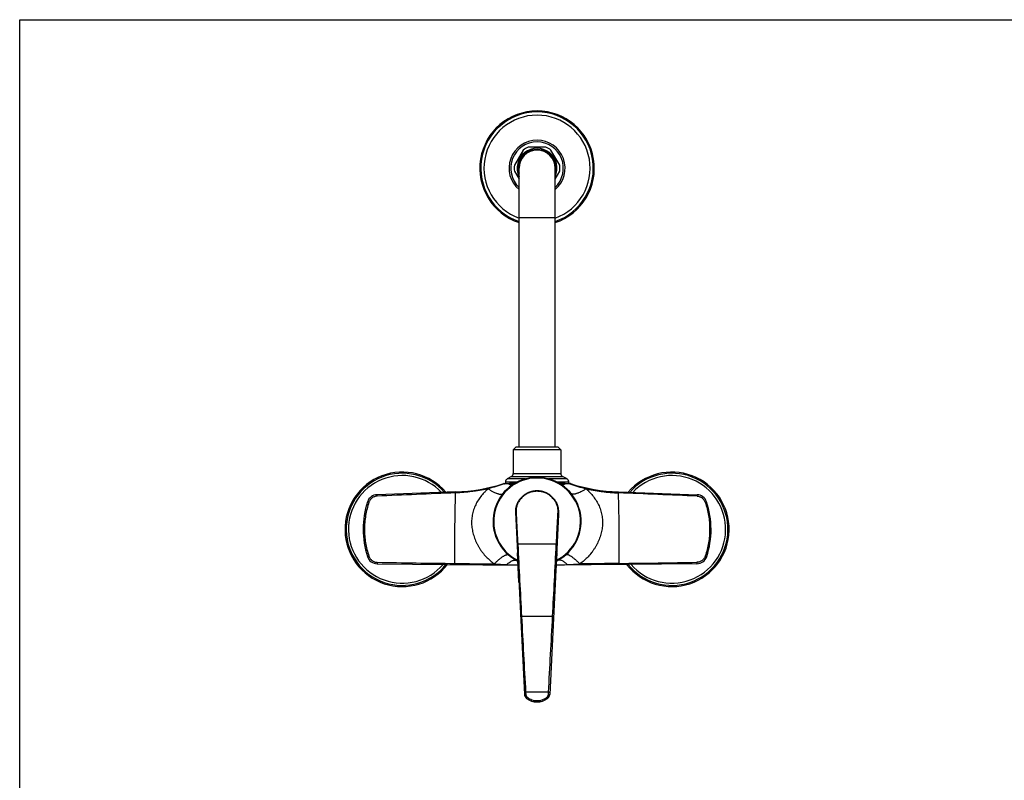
# Model space of a CAD drawing. Header units: millimetres. Extents: x 0 to 1118, y 0 to 864.
# Tile 6 of 13: x 0 to 559, y 432 to 864. Entities that reach past the tile are written whole.
import ezdxf

# ---------------------------------------------------------------- set-up
doc = ezdxf.new("R2010")
doc.units = ezdxf.units.MM
doc.header["$LTSCALE"] = 61.468
doc.layers.get('0').update_dxf_attribs({"linetype": 'CONTINUOUS'})

msp = doc.modelspace()

# ---------------------------------------------------------------- linework, layer by layer
at = {"color": 7, "linetype": 'CONTINUOUS'}
for p, q in [((0, 0), (0, 863.6)), ((0, 863.6), (1117.6, 863.6)), ((285.73, 789.61), (280.73, 780.95)), ((298.63, 791.28), (288.63, 791.28)), ((306.52, 780.95), (301.52, 789.61)), ((280.73, 777.61), (283.38, 773.03)), ((283.38, 620.88), (283.38, 779.28)), ((303.88, 620.88), (303.88, 779.28)), ((303.88, 773.03), (306.52, 777.61)), ((281.63, 620.88), (280.13, 619.38)), ((305.63, 620.88), (281.63, 620.88)), ((305.63, 620.88), (307.13, 619.38)), ((280.13, 619.38), (280.13, 606.03)), ((307.13, 619.38), (280.13, 619.38)), ((307.13, 619.38), (307.13, 606.03)), ((279.13, 604.3), (276.63, 602.86)), ((310.63, 602.86), (308.13, 604.3)), ((274.87, 600.28), (278.04, 600.28)), ((275.63, 601.12), (275.63, 600.28)), ((278.04, 600.28), (277.93, 600.28)), ((308.5, 600.28), (306.38, 600.28)), ((309.21, 600.28), (312.38, 600.28)), ((309.32, 600.28), (309.21, 600.28)), ((311.63, 600.28), (311.63, 601.12)), ((312.41, 600.28), (312.38, 600.28)), ((312.41, 600.28), (312.41, 600.28)), ((312.43, 600.27), (312.41, 600.28)), ((312.44, 600.27), (312.43, 600.27)), ((312.46, 600.27), (312.44, 600.27)), ((312.48, 600.27), (312.46, 600.27)), ((312.5, 600.26), (312.48, 600.27)), ((312.52, 600.26), (312.5, 600.26)), ((312.53, 600.25), (312.52, 600.26)), ((247.44, 595.49), (202.8, 593.93)), ((339.81, 595.49), (384.45, 593.93)), ((281.35, 584), (286.45, 480.56)), ((305.84, 582.77), (300.8, 480.56)), ((305, 565.75), (305.9, 584)), ((305.84, 582.76), (305.9, 584)), ((283.31, 544.26), (282.49, 560.92)), ((304.75, 560.79), (303.94, 544.26)), ((202.91, 554.73), (282.84, 553.93)), ((384.34, 554.73), (304.41, 553.93))]:
    msp.add_line(p, q, dxfattribs=at)
at = {"color": 9, "linetype": 'CONTINUOUS'}
for p, q in [((283.38, 751.28), (303.88, 751.28)), ((279.13, 604.3), (308.13, 604.3)), ((280.13, 606.03), (307.13, 606.03)), ((282.42, 601.12), (275.63, 601.12)), ((286.9, 602.86), (276.63, 602.86)), ((277.65, 600.19), (277.39, 600.18)), ((310.63, 602.86), (300.35, 602.86)), ((311.63, 601.12), (304.83, 601.12)), ((304.97, 601.05), (304.97, 601.05)), ((305.14, 600.97), (305.11, 600.98)), ((309.86, 600.18), (309.6, 600.19)), ((247.46, 594.97), (247.41, 594.96)), ((339.79, 594.97), (339.84, 594.96)), ((304.56, 565.79), (282.69, 565.79)), ((302.44, 524.8), (284.81, 524.8)), ((300.11, 481.8), (287.14, 481.8)), ((287.14, 481.8), (287.2, 480.62)), ((300.05, 480.62), (300.11, 481.8)), ((288.12, 478.92), (287.66, 478.3)), ((299.13, 478.92), (299.59, 478.3))]:
    msp.add_line(p, q, dxfattribs=at)
at = {"color": 7, "linetype": 'CONTINUOUS'}
for points in [[(279.21, 600.33), (279.03, 600.32), (278.84, 600.3), (278.64, 600.29), (278.43, 600.29), (278.23, 600.28), (278.04, 600.28)], [(282.28, 601.05), (282.21, 601.02), (282.12, 600.97), (282.02, 600.93), (281.93, 600.88), (281.83, 600.84), (281.74, 600.79), (281.64, 600.75), (281.55, 600.71), (281.45, 600.67), (281.35, 600.63), (281.25, 600.6), (281.15, 600.56), (281.05, 600.53), (280.95, 600.5), (280.84, 600.47), (280.74, 600.45), (280.63, 600.42), (280.51, 600.4), (280.39, 600.38), (280.27, 600.37), (280.14, 600.36), (280, 600.34), (279.85, 600.34), (279.7, 600.33), (279.55, 600.33), (279.38, 600.33), (279.24, 600.33)], [(308, 600.33), (307.85, 600.33), (307.69, 600.33), (307.54, 600.33), (307.39, 600.34), (307.25, 600.34), (307.12, 600.36), (306.99, 600.37), (306.87, 600.38), (306.75, 600.4), (306.64, 600.42), (306.53, 600.44), (306.43, 600.47), (306.33, 600.49), (306.23, 600.52), (306.13, 600.55), (306.04, 600.58), (305.94, 600.62), (305.85, 600.65), (305.76, 600.69), (305.67, 600.73), (305.57, 600.77), (305.48, 600.81), (305.39, 600.85), (305.3, 600.89), (305.21, 600.93), (305.13, 600.98), (305.04, 601.02), (304.97, 601.05)], [(309.21, 600.28), (309.02, 600.28), (308.82, 600.29), (308.62, 600.29), (308.43, 600.3), (308.23, 600.32), (308.05, 600.33)], [(292.24, 596.03), (291.99, 596), (291.72, 595.96), (291.45, 595.92), (291.18, 595.87), (290.92, 595.81), (290.65, 595.75), (290.39, 595.68), (290.12, 595.61), (289.86, 595.53), (289.6, 595.44), (289.34, 595.35), (289.09, 595.26), (288.83, 595.15), (288.58, 595.05), (288.33, 594.93), (288.08, 594.81), (287.84, 594.69), (287.6, 594.56), (287.36, 594.42), (287.13, 594.28), (286.89, 594.14), (286.66, 593.99), (286.44, 593.83), (286.22, 593.67), (286, 593.51), (285.79, 593.34), (285.58, 593.16), (285.37, 592.99), (285.17, 592.8), (284.97, 592.62), (284.78, 592.43), (284.59, 592.24), (284.41, 592.04), (284.23, 591.84), (284.05, 591.64), (283.88, 591.43), (283.72, 591.22), (283.56, 591.01), (283.41, 590.79), (283.26, 590.58), (283.12, 590.36), (282.98, 590.14), (282.85, 589.91), (282.72, 589.69), (282.6, 589.46), (282.48, 589.23), (282.37, 589), (282.27, 588.77), (282.17, 588.54), (282.07, 588.3), (281.99, 588.07), (281.9, 587.83), (281.83, 587.59), (281.75, 587.36), (281.69, 587.12), (281.63, 586.88), (281.57, 586.64), (281.53, 586.4), (281.48, 586.16), (281.44, 585.92), (281.41, 585.67), (281.39, 585.43), (281.37, 585.19), (281.35, 584.95), (281.34, 584.71), (281.34, 584.47), (281.35, 584.23), (281.35, 584)], [(295.01, 596.03), (294.75, 596.05), (294.47, 596.08), (294.19, 596.09), (293.91, 596.1), (293.63, 596.1), (293.34, 596.1), (293.06, 596.09), (292.78, 596.08), (292.5, 596.05), (292.24, 596.03)], [(305.9, 584), (305.9, 584.22), (305.91, 584.47), (305.91, 584.71), (305.9, 584.95), (305.88, 585.19), (305.86, 585.43), (305.84, 585.67), (305.81, 585.91), (305.77, 586.16), (305.73, 586.4), (305.68, 586.64), (305.62, 586.88), (305.56, 587.12), (305.5, 587.35), (305.42, 587.59), (305.35, 587.83), (305.27, 588.07), (305.18, 588.3), (305.08, 588.54), (304.98, 588.77), (304.88, 589), (304.77, 589.23), (304.65, 589.46), (304.53, 589.69), (304.4, 589.91), (304.27, 590.13), (304.13, 590.36), (303.99, 590.57), (303.84, 590.79), (303.69, 591.01), (303.53, 591.22), (303.37, 591.43), (303.2, 591.63), (303.02, 591.84), (302.85, 592.04), (302.66, 592.23), (302.47, 592.43), (302.28, 592.62), (302.08, 592.8), (301.88, 592.99), (301.68, 593.16), (301.47, 593.34), (301.25, 593.51), (301.03, 593.67), (300.81, 593.83), (300.59, 593.99), (300.36, 594.14), (300.13, 594.28), (299.89, 594.42), (299.65, 594.56), (299.41, 594.69), (299.17, 594.81), (298.92, 594.93), (298.67, 595.04), (298.42, 595.15), (298.17, 595.26), (297.91, 595.35), (297.65, 595.44), (297.39, 595.53), (297.13, 595.61), (296.87, 595.68), (296.6, 595.75), (296.34, 595.81), (296.07, 595.87), (295.8, 595.92), (295.53, 595.96), (295.26, 596), (295.01, 596.03)]]:
    msp.add_lwpolyline(points, dxfattribs=at)
for centre, radius, start, end in [((293.63, 779.28), 32.5, 288.3841, 251.6159), ((293.63, 779.28), 10.25, 0, 180), ((293.63, 779.28), 13, 112.6199, 127.3801), ((293.63, 779.28), 13, 52.6199, 67.3801), ((293.63, 779.28), 13, 172.6199, 187.3801), ((293.63, 779.28), 13, 352.6199, 7.3801), ((217.13, 574.28), 32.5, 40.2908, 322.1459), ((293.63, 578.78), 25, 295.863, 244.1375), ((293.63, 578.78), 25, 295.8651, 244.1353), ((278.13, 606.03), 2, 300, 360), ((309.13, 606.03), 2, 180, 240), ((370.13, 574.28), 32.5, 217.8541, 139.7092), ((243.93, 696.03), 100.6, 271.9999, 287.8185), ((274.87, 599.78), 0.5, 90.0046, 107.8225), ((277.63, 601.12), 2, 120, 180), ((279.23, 600.09), 0.243, 88.7327, 94.7873), ((308.01, 599.83), 0.5, 85.2661, 91.1711), ((309.63, 601.12), 2, 0, 60), ((312.38, 599.78), 0.5, 72.1775, 89.9954), ((343.32, 696.03), 100.6, 252.1815, 268.0001), ((203.01, 588.03), 5.9, 92, 161.5691), ((384.24, 588.03), 5.9, 18.4309, 88), ((244.28, 574.28), 49.4, 161.5683, 198.2802), ((342.98, 574.28), 49.4, 341.7198, 18.4318), ((289.1, 561.24), 6.62, 182.8581, 183.3905), ((298.15, 561.24), 6.62, 356.6097, 357.14), ((202.97, 560.63), 5.9, 198.2794, 269.4263), ((384.28, 560.63), 5.9, 270.5737, 341.7206), ((289.45, 480.71), 3, 182.8341, 233.3669), ((289.45, 480.71), 3, 182.8629, 233.3843), ((293.63, 486.32), 10, 233.3405, 306.6594), ((293.63, 486.33), 10, 233.3457, 306.6543), ((297.8, 480.71), 3, 306.6465, 357.1888), ((297.8, 480.71), 3, 306.6639, 357.2176)]:
    msp.add_arc(centre, radius, start, end, dxfattribs=at)
at = {"color": 9, "linetype": 'CONTINUOUS'}
for centre, radius, start, end in [((293.63, 779.28), 31.93, 288.7266, 251.2734), ((293.63, 779.28), 30.13, 289.8909, 250.1091), ((293.63, 779.28), 15.9, 310.1383, 229.8617), ((293.63, 779.28), 14.94, 313.3115, 226.6885), ((293.63, 779.28), 11.31, 335.0303, 204.9697), ((293.63, 779.28), 10.65, 344.3411, 195.6589), ((217.13, 574.28), 31.83, 41.252, 321.2186), ((217.13, 574.28), 30.54, 43.2529, 319.2939), ((293.63, 578.78), 24.89, 296.0039, 243.9965), ((370.13, 574.28), 31.83, 218.7828, 138.747), ((370.13, 574.28), 30.54, 220.7061, 136.7471), ((293.63, 578.78), 24.64, 296.3198, 243.6806), ((277.36, 621.5), 21.32, 270.7797, 271.3961), ((279.6, 601.01), 1.28, 292.5787, 302.2039), ((313.55, 617.91), 18.91, 243.0143, 243.3105), ((312.55, 615.92), 16.69, 243.3126, 243.5338), ((307.65, 601.01), 1.28, 237.7961, 247.4213), ((308, 600.05), 0.276, 81.1066, 91.1456), ((308, 600.05), 0.282, 77.4326, 81.1086), ((309.9, 621.9), 21.72, 268.6095, 269.2147), ((509.84, -6267.37), 6867.35, 92.190086, 92.56244), ((293.63, 583.17), 12.69, 83.8886, 96.1114), ((77.41, -6267.37), 6867.35, 87.43756, 87.809914), ((347.71, 8871.42), 8317.12, 269.002398, 269.305904), ((290.6, 883.21), 329.25, 266.2955, 267.5419), ((295.97, 1003.09), 449.25, 267.5128, 268.3235), ((291.28, 1003.09), 449.25, 271.6765, 272.4872), ((296.65, 883.21), 329.25, 272.4581, 273.7045), ((239.54, 8871.42), 8317.12, 270.694096, 270.997602), ((13653.56, 1226.97), 13387.18, 183.006611, 183.190913), ((-13066.45, 1226.98), 13387.32, 356.809088, 356.993389)]:
    msp.add_arc(centre, radius, start, end, dxfattribs=at)
for points, knots in [([(275.03, 600.15), (273.51, 599.63), (270.45, 598.63), (267.36, 597.74), (265.81, 597.32)], [0, 0, 0, 0, 0.499992, 1, 1, 1, 1]), ([(275.03, 600.15), (275.01, 600.16), (274.97, 600.17), (274.91, 600.19), (274.86, 600.21), (274.82, 600.22), (274.79, 600.23), (274.77, 600.23), (274.76, 600.24), (274.74, 600.24), (274.73, 600.25), (274.73, 600.25), (274.72, 600.25), (274.72, 600.25), (274.72, 600.25)], [0, 0, 0, 0, 0.197966, 0.383347, 0.550345, 0.700289, 0.769678, 0.830276, 0.878453, 0.916074, 0.945532, 0.968989, 0.984686, 1, 1, 1, 1]), ([(275.03, 600.15), (275.04, 600.17), (275.06, 600.2), (275.08, 600.24), (275.12, 600.27), (275.14, 600.28), (275.15, 600.28)], [0, 0, 0, 0, 0.328406, 0.599138, 0.816843, 1, 1, 1, 1]), ([(277.39, 600.18), (277.2, 600.18), (276.42, 600.17), (275.63, 600.16), (275.03, 600.15)], [0, 0, 0, 0, 0.238996, 1, 1, 1, 1]), ([(277.39, 600.18), (277.41, 600.21), (277.45, 600.25), (277.51, 600.27), (277.54, 600.28), (277.55, 600.28)], [0, 0, 0, 0, 0.538011, 0.774778, 1, 1, 1, 1]), ([(277.39, 600.18), (277.53, 600.1), (277.8, 599.97), (278.2, 599.79), (278.58, 599.67), (278.94, 599.6), (279.27, 599.57), (279.58, 599.6), (279.86, 599.67), (280.03, 599.75), (280.1, 599.8)], [0, 0, 0, 0, 0.165686, 0.317905, 0.456995, 0.58367, 0.699136, 0.805212, 0.904429, 1, 1, 1, 1]), ([(277.65, 600.19), (277.67, 600.21), (277.71, 600.25), (277.77, 600.27), (277.8, 600.28), (277.81, 600.28)], [0, 0, 0, 0, 0.533115, 0.771531, 1, 1, 1, 1]), ([(277.87, 600.19), (277.9, 600.22), (277.95, 600.26), (278.01, 600.28), (278.04, 600.28)], [0, 0, 0, 0, 0.531724, 1, 1, 1, 1]), ([(279.06, 600.26), (278.96, 600.25), (278.57, 600.22), (278.17, 600.2), (277.87, 600.19)], [0, 0, 0, 0, 0.245419, 1, 1, 1, 1]), ([(277.87, 600.19), (278.09, 600.08), (278.49, 599.9), (279.01, 599.75), (279.38, 599.71), (279.64, 599.71), (279.88, 599.75), (280.03, 599.79), (280.1, 599.82)], [0, 0, 0, 0, 0.307943, 0.572528, 0.690267, 0.79965, 0.902236, 1, 1, 1, 1]), ([(282.28, 601.05), (282.13, 600.98), (281.84, 600.84), (281.42, 600.65), (281.02, 600.5), (280.25, 600.29), (279.58, 600.26), (279.06, 600.26)], [0, 0, 0, 0, 0.149355, 0.286198, 0.412449, 0.531023, 1, 1, 1, 1]), ([(308.2, 600.26), (308.06, 600.26), (307.81, 600.26), (307.43, 600.28), (307.06, 600.32), (306.69, 600.38), (306.32, 600.48), (305.8, 600.66), (305.4, 600.84), (305.14, 600.97)], [0, 0, 0, 0, 0.124416, 0.243782, 0.359663, 0.475084, 0.593681, 0.718929, 1, 1, 1, 1]), ([(309.38, 600.19), (309.16, 600.08), (308.76, 599.9), (308.24, 599.75), (307.87, 599.71), (307.61, 599.71), (307.37, 599.75), (307.22, 599.79), (307.15, 599.82)], [0, 0, 0, 0, 0.307943, 0.572528, 0.690267, 0.79965, 0.902236, 1, 1, 1, 1]), ([(309.86, 600.18), (309.72, 600.1), (309.45, 599.97), (309.05, 599.79), (308.67, 599.67), (308.31, 599.6), (307.98, 599.57), (307.67, 599.6), (307.39, 599.67), (307.22, 599.75), (307.15, 599.8)], [0, 0, 0, 0, 0.165686, 0.317905, 0.456995, 0.58367, 0.699136, 0.805212, 0.904429, 1, 1, 1, 1]), ([(308.2, 600.26), (308.17, 600.28), (308.13, 600.31), (308.08, 600.33), (308.05, 600.33)], [0, 0, 0, 0, 0.517643, 1, 1, 1, 1]), ([(308.2, 600.26), (308.19, 600.27), (308.15, 600.3), (308.1, 600.32), (308.06, 600.32)], [0, 0, 0, 0, 0.259909, 1, 1, 1, 1]), ([(309.38, 600.19), (309.27, 600.19), (308.88, 600.21), (308.49, 600.23), (308.2, 600.26)], [0, 0, 0, 0, 0.254731, 1, 1, 1, 1]), ([(309.38, 600.19), (309.35, 600.22), (309.3, 600.26), (309.24, 600.28), (309.21, 600.28)], [0, 0, 0, 0, 0.531724, 1, 1, 1, 1]), ([(309.6, 600.19), (309.58, 600.21), (309.54, 600.25), (309.48, 600.27), (309.45, 600.28), (309.44, 600.28)], [0, 0, 0, 0, 0.533115, 0.771531, 1, 1, 1, 1]), ([(309.86, 600.18), (309.84, 600.21), (309.8, 600.25), (309.74, 600.27), (309.71, 600.28), (309.7, 600.28)], [0, 0, 0, 0, 0.538012, 0.774778, 1, 1, 1, 1]), ([(312.22, 600.15), (312.01, 600.15), (311.23, 600.16), (310.44, 600.17), (309.86, 600.18)], [0, 0, 0, 0, 0.259689, 1, 1, 1, 1]), ([(312.22, 600.15), (312.21, 600.17), (312.19, 600.2), (312.17, 600.24), (312.13, 600.27), (312.11, 600.28), (312.1, 600.28)], [0, 0, 0, 0, 0.328392, 0.599144, 0.816874, 1, 1, 1, 1]), ([(312.53, 600.25), (312.53, 600.25), (312.53, 600.25), (312.53, 600.25), (312.53, 600.25), (312.52, 600.25), (312.52, 600.25), (312.51, 600.24), (312.49, 600.24), (312.48, 600.23), (312.46, 600.23), (312.43, 600.22), (312.39, 600.21), (312.34, 600.19), (312.28, 600.17), (312.24, 600.16), (312.22, 600.15)], [0, 0, 0, 0, 0.001609, 0.005951, 0.01276, 0.02203, 0.048047, 0.08267, 0.125022, 0.175733, 0.234963, 0.301348, 0.449538, 0.618072, 0.802408, 1, 1, 1, 1]), ([(312.22, 600.15), (313.74, 599.63), (316.8, 598.63), (319.89, 597.74), (321.44, 597.32)], [0, 0, 0, 0, 0.499992, 1, 1, 1, 1]), ([(202.82, 593.11), (202.56, 593.1), (202.05, 593.04), (201.31, 592.83), (200.62, 592.52), (199.97, 592.1), (199.39, 591.59), (198.9, 591.01), (198.5, 590.36), (198.3, 589.88), (198.22, 589.64)], [0, 0, 0, 0, 0.125, 0.250004, 0.375006, 0.500006, 0.625005, 0.750005, 0.875003, 1, 1, 1, 1]), ([(202.82, 593.11), (202.81, 593.17), (202.81, 593.27), (202.81, 593.43), (202.8, 593.55), (202.8, 593.63), (202.8, 593.69), (202.8, 593.75), (202.8, 593.79), (202.8, 593.83), (202.8, 593.87), (202.8, 593.89), (202.8, 593.9), (202.8, 593.91), (202.8, 593.92), (202.8, 593.92), (202.8, 593.93), (202.8, 593.93), (202.8, 593.93)], [0, 0, 0, 0, 0.199781, 0.389264, 0.562012, 0.640248, 0.712154, 0.77712, 0.834592, 0.884083, 0.925172, 0.957514, 0.970318, 0.98084, 0.989063, 0.994975, 0.998583, 1, 1, 1, 1]), ([(246.96, 554.91), (246.95, 558.55), (246.95, 565.6), (247.02, 575.89), (247.17, 585.6), (247.32, 591.91), (247.41, 594.96)], [0, 0, 0, 0, 0.272449, 0.527823, 0.77092, 1, 1, 1, 1]), ([(247.41, 594.96), (247.41, 595), (247.4, 595.07), (247.4, 595.17), (247.4, 595.26), (247.39, 595.33), (247.39, 595.38), (247.39, 595.4), (247.39, 595.43), (247.39, 595.45), (247.39, 595.46), (247.39, 595.47), (247.39, 595.48), (247.39, 595.48), (247.39, 595.48), (247.39, 595.48), (247.39, 595.49), (247.39, 595.49)], [0, 0, 0, 0, 0.214351, 0.409778, 0.582343, 0.728554, 0.790832, 0.845459, 0.892158, 0.930694, 0.960874, 0.97278, 0.982543, 0.990152, 0.995597, 0.998875, 1, 1, 1, 1]), ([(247.46, 594.97), (247.46, 595), (247.45, 595.07), (247.45, 595.18), (247.45, 595.27), (247.45, 595.33), (247.45, 595.38), (247.44, 595.41), (247.44, 595.43), (247.44, 595.45), (247.44, 595.46), (247.44, 595.47), (247.44, 595.48), (247.44, 595.48), (247.44, 595.49), (247.44, 595.49), (247.44, 595.49), (247.44, 595.49)], [0, 0, 0, 0, 0.214358, 0.409786, 0.58235, 0.728557, 0.790833, 0.845458, 0.892156, 0.930691, 0.960869, 0.972775, 0.982538, 0.990147, 0.995593, 0.998871, 1, 1, 1, 1]), ([(265.81, 597.32), (265.06, 597.15), (263.55, 596.84), (261.27, 596.42), (258.98, 596.04), (254.4, 595.4), (250.54, 595.08), (247.46, 594.97)], [0, 0, 0, 0, 0.125019, 0.250039, 0.375058, 0.500077, 1, 1, 1, 1]), ([(265.81, 597.32), (265.44, 596.97), (264.88, 596.44), (264.16, 595.72), (263.11, 594.61), (261.61, 592.86), (259.86, 590.34), (258.65, 588.06), (257.86, 586.15), (257.19, 584.18), (256.63, 581.61), (256.39, 578.46), (256.58, 575.3), (257.07, 572.71), (257.63, 570.68), (258.14, 569.19), (258.72, 567.74), (259.37, 566.32), (260.1, 564.94), (260.89, 563.6), (261.75, 562.31), (262.98, 560.65), (264.67, 558.69), (266.89, 556.55), (268.5, 555.26), (269.33, 554.65)], [0, 0, 0, 0, 0.030834, 0.04623, 0.061617, 0.123107, 0.184723, 0.24671, 0.277919, 0.309273, 0.372338, 0.435772, 0.499321, 0.562757, 0.594397, 0.625962, 0.657448, 0.688855, 0.720185, 0.751445, 0.782641, 0.813783, 0.87592, 0.937962, 1, 1, 1, 1]), ([(265.81, 597.32), (266.3, 596.99), (267.26, 596.39), (268.68, 595.61), (269.82, 595.07), (270.67, 594.73), (271.26, 594.54), (271.81, 594.38), (272.31, 594.28), (272.78, 594.22), (273.19, 594.22), (273.56, 594.26), (273.88, 594.35), (274.15, 594.5), (274.29, 594.63), (274.35, 594.7)], [0, 0, 0, 0, 0.187367, 0.361142, 0.517954, 0.58913, 0.655105, 0.715682, 0.77075, 0.820311, 0.864516, 0.903728, 0.938607, 0.970203, 1, 1, 1, 1]), ([(292.27, 595.78), (291.91, 595.74), (291.18, 595.63), (290.1, 595.36), (289.05, 595), (287.71, 594.39), (286.16, 593.41), (284.81, 592.17), (283.88, 591.05), (283.08, 589.88), (282.31, 588.31), (281.86, 586.65), (281.71, 585.32), (281.71, 584.66), (281.73, 584.34)], [0, 0, 0, 0, 0.064927, 0.129819, 0.194652, 0.259396, 0.388302, 0.516158, 0.579517, 0.642286, 0.76537, 0.884614, 0.942775, 1, 1, 1, 1]), ([(292.27, 595.78), (292.27, 595.8), (292.27, 595.84), (292.26, 595.89), (292.26, 595.93), (292.25, 595.96), (292.25, 595.99), (292.25, 596), (292.24, 596.01), (292.24, 596.02), (292.24, 596.02), (292.24, 596.03), (292.24, 596.03), (292.24, 596.03)], [0, 0, 0, 0, 0.223374, 0.422186, 0.594267, 0.737732, 0.851019, 0.895951, 0.932909, 0.9618, 0.982563, 0.995197, 1, 1, 1, 1]), ([(294.98, 595.78), (294.98, 595.8), (294.98, 595.84), (294.99, 595.89), (294.99, 595.93), (295, 595.96), (295, 595.99), (295.01, 596), (295.01, 596.01), (295.01, 596.02), (295.01, 596.02), (295.01, 596.03), (295.01, 596.03), (295.01, 596.03)], [0, 0, 0, 0, 0.223375, 0.422187, 0.594267, 0.737732, 0.851019, 0.895951, 0.932909, 0.9618, 0.982563, 0.995197, 1, 1, 1, 1]), ([(305.52, 584.34), (305.54, 584.66), (305.54, 585.32), (305.4, 586.65), (304.94, 588.31), (304.17, 589.88), (303.37, 591.05), (302.44, 592.17), (301.09, 593.41), (299.54, 594.39), (298.2, 595), (297.15, 595.36), (296.07, 595.63), (295.34, 595.74), (294.98, 595.78)], [0, 0, 0, 0, 0.057225, 0.115386, 0.234631, 0.357714, 0.420484, 0.483842, 0.611699, 0.740605, 0.805348, 0.870181, 0.935073, 1, 1, 1, 1]), ([(321.44, 597.32), (320.95, 596.99), (319.99, 596.39), (318.57, 595.61), (317.43, 595.07), (316.58, 594.73), (315.99, 594.54), (315.44, 594.38), (314.94, 594.28), (314.47, 594.22), (314.06, 594.22), (313.69, 594.26), (313.37, 594.35), (313.1, 594.5), (312.96, 594.63), (312.9, 594.7)], [0, 0, 0, 0, 0.187367, 0.361142, 0.517954, 0.58913, 0.655105, 0.715682, 0.77075, 0.820311, 0.864516, 0.903728, 0.938607, 0.970203, 1, 1, 1, 1]), ([(321.44, 597.32), (321.81, 596.97), (322.37, 596.44), (323.09, 595.72), (324.14, 594.61), (325.64, 592.86), (327.39, 590.34), (328.6, 588.06), (329.39, 586.15), (330.06, 584.18), (330.62, 581.61), (330.86, 578.46), (330.67, 575.3), (330.18, 572.71), (329.62, 570.68), (329.11, 569.19), (328.53, 567.74), (327.88, 566.32), (327.15, 564.94), (326.36, 563.6), (325.5, 562.31), (324.27, 560.65), (322.59, 558.69), (320.36, 556.55), (318.75, 555.26), (317.92, 554.65)], [0, 0, 0, 0, 0.030834, 0.04623, 0.061617, 0.123107, 0.184723, 0.24671, 0.277919, 0.309273, 0.372338, 0.435772, 0.499321, 0.562757, 0.594397, 0.625962, 0.657448, 0.688855, 0.720185, 0.751445, 0.782641, 0.813783, 0.87592, 0.937962, 1, 1, 1, 1]), ([(321.44, 597.32), (322.19, 597.15), (323.7, 596.84), (325.98, 596.42), (328.27, 596.04), (332.85, 595.4), (336.71, 595.08), (339.79, 594.97)], [0, 0, 0, 0, 0.125019, 0.250039, 0.375058, 0.500077, 1, 1, 1, 1]), ([(339.79, 594.97), (339.79, 595), (339.8, 595.07), (339.8, 595.18), (339.8, 595.27), (339.8, 595.33), (339.8, 595.38), (339.81, 595.41), (339.81, 595.43), (339.81, 595.45), (339.81, 595.46), (339.81, 595.47), (339.81, 595.48), (339.81, 595.48), (339.81, 595.49), (339.81, 595.49), (339.81, 595.49), (339.81, 595.49)], [0, 0, 0, 0, 0.214358, 0.409786, 0.58235, 0.728557, 0.790833, 0.845458, 0.892156, 0.930691, 0.960869, 0.972775, 0.982538, 0.990147, 0.995593, 0.998871, 1, 1, 1, 1]), ([(339.84, 594.96), (339.85, 595), (339.85, 595.07), (339.85, 595.17), (339.85, 595.26), (339.86, 595.33), (339.86, 595.38), (339.86, 595.4), (339.86, 595.43), (339.86, 595.45), (339.86, 595.46), (339.86, 595.47), (339.86, 595.48), (339.86, 595.48), (339.86, 595.48), (339.86, 595.48), (339.86, 595.49), (339.86, 595.49)], [0, 0, 0, 0, 0.214351, 0.409778, 0.582343, 0.728554, 0.790832, 0.845459, 0.892158, 0.930694, 0.960874, 0.97278, 0.982543, 0.990152, 0.995597, 0.998875, 1, 1, 1, 1]), ([(340.29, 554.91), (340.3, 558.55), (340.3, 565.6), (340.23, 575.89), (340.08, 585.6), (339.93, 591.91), (339.84, 594.96)], [0, 0, 0, 0, 0.272449, 0.527823, 0.77092, 1, 1, 1, 1]), ([(384.43, 593.11), (384.44, 593.17), (384.44, 593.27), (384.44, 593.43), (384.45, 593.55), (384.45, 593.63), (384.45, 593.69), (384.45, 593.75), (384.45, 593.79), (384.45, 593.83), (384.45, 593.87), (384.45, 593.89), (384.45, 593.9), (384.45, 593.91), (384.45, 593.92), (384.45, 593.92), (384.45, 593.93), (384.45, 593.93), (384.45, 593.93)], [0, 0, 0, 0, 0.199781, 0.389264, 0.562012, 0.640248, 0.712154, 0.77712, 0.834592, 0.884083, 0.925172, 0.957514, 0.970318, 0.98084, 0.989063, 0.994975, 0.998583, 1, 1, 1, 1]), ([(384.43, 593.11), (384.69, 593.1), (385.2, 593.04), (385.94, 592.83), (386.64, 592.52), (387.28, 592.1), (387.86, 591.59), (388.35, 591.01), (388.75, 590.36), (388.95, 589.88), (389.03, 589.64)], [0, 0, 0, 0, 0.125, 0.250004, 0.375006, 0.500006, 0.625005, 0.750005, 0.875003, 1, 1, 1, 1]), ([(198.22, 589.64), (197.8, 588.41), (197.06, 585.92), (196.26, 582.11), (195.78, 578.24), (195.62, 574.34), (195.78, 570.45), (196.26, 566.58), (197.04, 562.76), (197.77, 560.27), (198.19, 559.04)], [0, 0, 0, 0, 0.125001, 0.250001, 0.375002, 0.500004, 0.625003, 0.750001, 0.875003, 1, 1, 1, 1]), ([(198.22, 589.64), (198.16, 589.66), (198.06, 589.7), (197.91, 589.74), (197.79, 589.78), (197.7, 589.81), (197.65, 589.83), (197.59, 589.85), (197.55, 589.86), (197.51, 589.87), (197.47, 589.88), (197.45, 589.89), (197.43, 589.89), (197.43, 589.9), (197.42, 589.9), (197.41, 589.9), (197.41, 589.9), (197.41, 589.9), (197.41, 589.9)], [0, 0, 0, 0, 0.198162, 0.386983, 0.559759, 0.638186, 0.710359, 0.775637, 0.833439, 0.883253, 0.924637, 0.957225, 0.970128, 0.980734, 0.98902, 0.994975, 0.998602, 1, 1, 1, 1]), ([(389.03, 589.64), (389.09, 589.66), (389.19, 589.7), (389.34, 589.74), (389.46, 589.78), (389.55, 589.81), (389.6, 589.83), (389.66, 589.85), (389.7, 589.86), (389.74, 589.87), (389.78, 589.88), (389.8, 589.89), (389.82, 589.89), (389.82, 589.9), (389.83, 589.9), (389.84, 589.9), (389.84, 589.9), (389.84, 589.9), (389.84, 589.9)], [0, 0, 0, 0, 0.198162, 0.386983, 0.559759, 0.638186, 0.710359, 0.775637, 0.833439, 0.883253, 0.924637, 0.957225, 0.970128, 0.980734, 0.98902, 0.994975, 0.998602, 1, 1, 1, 1]), ([(389.03, 589.64), (389.45, 588.41), (390.19, 585.92), (390.99, 582.11), (391.47, 578.24), (391.63, 574.34), (391.47, 570.45), (390.99, 566.58), (390.21, 562.76), (389.48, 560.27), (389.06, 559.04)], [0, 0, 0, 0, 0.125001, 0.250001, 0.375002, 0.500004, 0.625003, 0.750001, 0.875003, 1, 1, 1, 1]), ([(281.73, 584.34), (281.67, 584.32), (281.57, 584.28), (281.47, 584.21), (281.41, 584.15), (281.37, 584.1), (281.36, 584.05), (281.35, 584.02), (281.35, 584)], [0, 0, 0, 0, 0.319208, 0.590602, 0.70742, 0.812661, 0.908852, 1, 1, 1, 1]), ([(281.73, 584.34), (281.8, 582.88), (282.13, 576.7), (282.44, 570.52), (282.69, 565.79)], [0, 0, 0, 0, 0.235994, 1, 1, 1, 1]), ([(304.56, 565.79), (304.65, 567.41), (304.96, 573.59), (305.28, 579.77), (305.52, 584.34)], [0, 0, 0, 0, 0.26051, 1, 1, 1, 1]), ([(305.52, 584.34), (305.58, 584.32), (305.68, 584.28), (305.78, 584.21), (305.84, 584.15), (305.88, 584.1), (305.89, 584.05), (305.9, 584.02), (305.9, 584)], [0, 0, 0, 0, 0.319208, 0.590601, 0.707419, 0.812659, 0.90885, 1, 1, 1, 1]), ([(282.69, 565.8), (282.66, 565.79), (282.6, 565.79), (282.51, 565.78), (282.44, 565.78), (282.37, 565.77), (282.33, 565.77), (282.3, 565.76), (282.28, 565.76), (282.27, 565.76), (282.26, 565.75), (282.26, 565.75), (282.25, 565.75), (282.25, 565.75)], [0, 0, 0, 0, 0.213531, 0.408237, 0.580204, 0.725978, 0.842642, 0.889316, 0.927907, 0.958244, 0.980228, 0.993901, 1, 1, 1, 1]), ([(282.69, 565.79), (283.04, 558.96), (283.75, 545.3), (284.45, 531.63), (284.81, 524.8)], [0, 0, 0, 0, 0.49997, 1, 1, 1, 1]), ([(302.44, 524.8), (302.8, 531.63), (303.5, 545.3), (304.21, 558.96), (304.56, 565.79)], [0, 0, 0, 0, 0.50003, 1, 1, 1, 1]), ([(304.56, 565.8), (304.59, 565.79), (304.65, 565.79), (304.74, 565.78), (304.81, 565.78), (304.88, 565.77), (304.92, 565.77), (304.95, 565.76), (304.97, 565.76), (304.98, 565.76), (304.99, 565.75), (304.99, 565.75), (305, 565.75), (305, 565.75)], [0, 0, 0, 0, 0.21353, 0.408235, 0.580202, 0.725975, 0.84264, 0.889314, 0.927905, 0.958243, 0.980227, 0.9939, 1, 1, 1, 1]), ([(198.19, 559.04), (198.13, 559.02), (198.03, 558.98), (197.88, 558.94), (197.76, 558.9), (197.67, 558.87), (197.61, 558.85), (197.56, 558.83), (197.51, 558.82), (197.47, 558.81), (197.43, 558.8), (197.41, 558.79), (197.39, 558.79), (197.39, 558.79), (197.38, 558.78), (197.37, 558.78), (197.37, 558.78), (197.37, 558.78), (197.37, 558.78)], [0, 0, 0, 0, 0.197542, 0.386074, 0.558809, 0.63728, 0.709526, 0.774896, 0.832802, 0.882722, 0.924208, 0.95689, 0.969837, 0.980484, 0.98881, 0.994807, 0.998487, 1, 1, 1, 1]), ([(198.19, 559.04), (198.27, 558.79), (198.47, 558.31), (198.88, 557.64), (199.39, 557.05), (199.99, 556.54), (200.65, 556.12), (201.37, 555.81), (202.13, 555.62), (202.65, 555.57), (202.91, 555.56)], [0, 0, 0, 0, 0.124994, 0.249989, 0.374985, 0.499983, 0.624983, 0.749987, 0.874994, 1, 1, 1, 1]), ([(269.33, 554.65), (269.77, 555.1), (270.65, 555.97), (271.96, 557.15), (273.02, 558.01), (273.84, 558.59), (274.39, 558.96), (274.92, 559.28), (275.41, 559.53), (275.85, 559.72), (276.26, 559.86), (276.62, 559.93), (276.94, 559.93), (277.21, 559.88), (277.36, 559.79), (277.43, 559.73)], [0, 0, 0, 0, 0.191748, 0.370326, 0.531545, 0.60451, 0.671859, 0.733286, 0.788563, 0.837571, 0.880335, 0.917094, 0.948429, 0.975451, 1, 1, 1, 1]), ([(317.92, 554.65), (317.48, 555.1), (316.6, 555.97), (315.29, 557.15), (314.23, 558.01), (313.41, 558.59), (312.86, 558.96), (312.33, 559.28), (311.84, 559.53), (311.4, 559.72), (310.99, 559.86), (310.63, 559.93), (310.31, 559.93), (310.04, 559.88), (309.89, 559.79), (309.82, 559.73)], [0, 0, 0, 0, 0.191748, 0.370326, 0.531545, 0.60451, 0.671859, 0.733286, 0.788563, 0.837571, 0.880335, 0.917094, 0.948429, 0.975451, 1, 1, 1, 1]), ([(389.06, 559.04), (388.98, 558.79), (388.78, 558.31), (388.37, 557.64), (387.86, 557.05), (387.26, 556.54), (386.6, 556.12), (385.88, 555.81), (385.12, 555.62), (384.6, 555.57), (384.34, 555.56)], [0, 0, 0, 0, 0.124994, 0.249989, 0.374985, 0.499983, 0.624983, 0.749987, 0.874994, 1, 1, 1, 1]), ([(389.06, 559.04), (389.12, 559.02), (389.22, 558.98), (389.37, 558.94), (389.49, 558.9), (389.58, 558.87), (389.64, 558.85), (389.69, 558.83), (389.74, 558.82), (389.78, 558.81), (389.82, 558.8), (389.84, 558.79), (389.86, 558.79), (389.86, 558.79), (389.87, 558.78), (389.88, 558.78), (389.88, 558.78), (389.88, 558.78), (389.88, 558.78)], [0, 0, 0, 0, 0.197542, 0.386074, 0.558809, 0.63728, 0.709526, 0.774896, 0.832802, 0.882722, 0.924208, 0.95689, 0.969837, 0.980484, 0.98881, 0.994807, 0.998487, 1, 1, 1, 1]), ([(202.91, 555.56), (202.91, 555.51), (202.91, 555.4), (202.91, 555.24), (202.91, 555.12), (202.91, 555.03), (202.91, 554.97), (202.91, 554.92), (202.91, 554.87), (202.91, 554.83), (202.91, 554.8), (202.91, 554.77), (202.91, 554.76), (202.91, 554.75), (202.91, 554.74), (202.91, 554.74), (202.91, 554.74), (202.91, 554.73), (202.91, 554.73)], [0, 0, 0, 0, 0.199255, 0.388545, 0.561338, 0.639656, 0.711669, 0.776755, 0.834351, 0.883959, 0.925152, 0.957575, 0.970408, 0.980952, 0.989185, 0.995093, 0.998676, 1, 1, 1, 1]), ([(246.96, 554.91), (246.96, 554.87), (246.96, 554.78), (246.96, 554.67), (246.96, 554.57), (246.96, 554.51), (246.96, 554.47), (246.96, 554.43), (246.96, 554.39), (246.96, 554.36), (246.96, 554.34), (246.96, 554.32), (246.96, 554.31), (246.96, 554.3), (246.96, 554.3), (246.96, 554.3), (246.96, 554.3), (246.96, 554.29), (246.96, 554.29)], [0, 0, 0, 0, 0.210043, 0.403762, 0.576436, 0.653541, 0.723851, 0.786937, 0.842413, 0.88994, 0.929229, 0.960039, 0.972205, 0.982183, 0.989962, 0.995527, 0.998872, 1, 1, 1, 1]), ([(276.48, 554.26), (276.74, 554.52), (277.26, 555), (278.07, 555.62), (278.85, 556.12), (279.6, 556.5), (280.31, 556.73), (280.99, 556.83), (281.51, 556.79), (281.9, 556.68), (282.07, 556.61), (282.16, 556.56)], [0, 0, 0, 0, 0.170013, 0.326918, 0.469939, 0.598845, 0.714137, 0.817311, 0.911141, 0.955905, 1, 1, 1, 1]), ([(276.48, 554.26), (276.48, 554.24), (276.48, 554.21), (276.48, 554.15), (276.48, 554.11), (276.48, 554.07), (276.48, 554.05), (276.48, 554.04), (276.48, 554.03), (276.48, 554.02), (276.48, 554.01), (276.48, 554), (276.48, 554), (276.48, 554), (276.48, 554), (276.48, 554), (276.48, 554)], [0, 0, 0, 0, 0.224972, 0.424547, 0.596799, 0.74006, 0.800376, 0.852949, 0.897649, 0.934372, 0.963026, 0.983545, 0.990736, 0.995876, 0.998964, 1, 1, 1, 1]), ([(310.77, 554.26), (310.51, 554.52), (309.99, 555), (309.19, 555.62), (308.4, 556.12), (307.65, 556.5), (306.94, 556.73), (306.26, 556.83), (305.74, 556.79), (305.36, 556.68), (305.18, 556.61), (305.09, 556.56)], [0, 0, 0, 0, 0.170013, 0.326918, 0.469939, 0.598845, 0.714137, 0.817311, 0.911141, 0.955905, 1, 1, 1, 1]), ([(310.77, 554.26), (310.77, 554.24), (310.77, 554.21), (310.77, 554.15), (310.77, 554.11), (310.77, 554.07), (310.77, 554.05), (310.77, 554.04), (310.77, 554.03), (310.77, 554.02), (310.77, 554.01), (310.77, 554), (310.77, 554), (310.77, 554), (310.77, 554), (310.77, 554), (310.77, 554)], [0, 0, 0, 0, 0.224972, 0.424547, 0.596799, 0.74006, 0.800376, 0.852949, 0.897649, 0.934372, 0.963026, 0.983545, 0.990736, 0.995876, 0.998964, 1, 1, 1, 1]), ([(340.29, 554.91), (340.29, 554.87), (340.29, 554.78), (340.29, 554.67), (340.29, 554.57), (340.29, 554.51), (340.29, 554.47), (340.29, 554.43), (340.29, 554.39), (340.29, 554.36), (340.29, 554.34), (340.29, 554.32), (340.29, 554.31), (340.29, 554.3), (340.29, 554.3), (340.29, 554.3), (340.29, 554.3), (340.29, 554.29), (340.29, 554.29)], [0, 0, 0, 0, 0.210043, 0.403762, 0.576436, 0.653541, 0.723851, 0.786937, 0.842413, 0.88994, 0.929229, 0.960039, 0.972205, 0.982183, 0.989962, 0.995527, 0.998872, 1, 1, 1, 1]), ([(384.34, 555.56), (384.34, 555.51), (384.34, 555.4), (384.34, 555.24), (384.34, 555.12), (384.34, 555.03), (384.34, 554.97), (384.34, 554.92), (384.34, 554.87), (384.34, 554.83), (384.34, 554.8), (384.34, 554.77), (384.34, 554.76), (384.34, 554.75), (384.34, 554.74), (384.34, 554.74), (384.34, 554.74), (384.34, 554.73), (384.34, 554.73)], [0, 0, 0, 0, 0.199255, 0.388545, 0.561338, 0.639656, 0.711669, 0.776755, 0.834351, 0.883959, 0.925152, 0.957575, 0.970408, 0.980952, 0.989185, 0.995093, 0.998676, 1, 1, 1, 1]), ([(284.81, 524.8), (284.77, 524.79), (284.7, 524.79), (284.6, 524.78), (284.51, 524.78), (284.44, 524.77), (284.39, 524.77), (284.36, 524.76), (284.33, 524.76), (284.31, 524.76), (284.3, 524.76), (284.28, 524.75), (284.28, 524.75), (284.27, 524.75), (284.27, 524.75)], [0, 0, 0, 0, 0.208329, 0.401176, 0.573599, 0.721179, 0.784444, 0.840139, 0.887909, 0.927454, 0.958529, 0.98096, 0.994673, 1, 1, 1, 1]), ([(302.44, 524.8), (302.48, 524.79), (302.55, 524.79), (302.65, 524.78), (302.74, 524.78), (302.81, 524.77), (302.86, 524.77), (302.89, 524.76), (302.92, 524.76), (302.94, 524.76), (302.95, 524.76), (302.97, 524.75), (302.97, 524.75), (302.98, 524.75), (302.98, 524.75)], [0, 0, 0, 0, 0.208329, 0.401176, 0.573599, 0.721179, 0.784444, 0.840139, 0.88791, 0.927454, 0.958529, 0.98096, 0.994673, 1, 1, 1, 1]), ([(287.14, 481.8), (287.09, 481.79), (286.99, 481.79), (286.86, 481.78), (286.73, 481.77), (286.63, 481.77), (286.56, 481.76), (286.52, 481.76), (286.48, 481.75), (286.45, 481.75), (286.43, 481.75), (286.41, 481.75), (286.4, 481.74), (286.4, 481.74), (286.39, 481.74), (286.39, 481.74), (286.39, 481.74)], [0, 0, 0, 0, 0.195065, 0.38249, 0.555127, 0.706392, 0.772172, 0.830525, 0.880897, 0.922809, 0.955872, 0.979786, 0.988254, 0.994386, 0.998219, 1, 1, 1, 1]), ([(287.2, 480.62), (287.15, 480.62), (287.06, 480.61), (286.92, 480.6), (286.79, 480.59), (286.69, 480.59), (286.62, 480.58), (286.58, 480.58), (286.54, 480.58), (286.51, 480.57), (286.49, 480.57), (286.47, 480.57), (286.46, 480.57), (286.46, 480.56), (286.45, 480.56), (286.45, 480.56), (286.45, 480.56)], [0, 0, 0, 0, 0.194586, 0.381823, 0.554482, 0.705899, 0.771779, 0.830236, 0.880708, 0.922711, 0.955847, 0.979811, 0.988293, 0.99443, 0.998254, 1, 1, 1, 1]), ([(287.2, 480.62), (287.21, 480.45), (287.27, 480.12), (287.45, 479.66), (287.74, 479.25), (287.98, 479.02), (288.12, 478.92)], [0, 0, 0, 0, 0.249956, 0.499944, 0.749964, 1, 1, 1, 1]), ([(299.13, 478.92), (299.27, 479.02), (299.51, 479.25), (299.8, 479.66), (299.98, 480.12), (300.04, 480.45), (300.05, 480.62)], [0, 0, 0, 0, 0.250036, 0.500056, 0.750044, 1, 1, 1, 1]), ([(300.05, 480.62), (300.1, 480.62), (300.19, 480.61), (300.33, 480.6), (300.46, 480.59), (300.56, 480.59), (300.63, 480.58), (300.67, 480.58), (300.71, 480.58), (300.74, 480.57), (300.76, 480.57), (300.78, 480.57), (300.79, 480.57), (300.8, 480.56), (300.8, 480.56), (300.8, 480.56), (300.8, 480.56)], [0, 0, 0, 0, 0.194585, 0.381821, 0.554479, 0.705897, 0.771777, 0.830235, 0.880707, 0.922711, 0.955846, 0.979811, 0.988293, 0.99443, 0.998254, 1, 1, 1, 1]), ([(300.11, 481.8), (300.16, 481.79), (300.26, 481.79), (300.39, 481.78), (300.52, 481.77), (300.62, 481.77), (300.69, 481.76), (300.73, 481.76), (300.77, 481.75), (300.8, 481.75), (300.82, 481.75), (300.84, 481.75), (300.85, 481.74), (300.85, 481.74), (300.86, 481.74), (300.86, 481.74), (300.86, 481.74)], [0, 0, 0, 0, 0.195065, 0.38249, 0.555127, 0.706394, 0.772173, 0.830527, 0.880898, 0.922811, 0.955873, 0.979787, 0.988255, 0.994387, 0.998219, 1, 1, 1, 1]), ([(288.12, 478.92), (288.51, 478.62), (289.35, 478.1), (290.71, 477.51), (292.15, 477.16), (293.63, 477.04), (295.1, 477.16), (296.54, 477.51), (297.9, 478.1), (298.74, 478.62), (299.13, 478.92)], [0, 0, 0, 0, 0.125005, 0.250003, 0.375, 0.5, 0.625, 0.749997, 0.874995, 1, 1, 1, 1])]:
    msp.add_open_spline(points, degree=3, knots=knots, dxfattribs=at)
at = {"color": 7, "linetype": 'CONTINUOUS'}
msp.add_open_spline([(279.21, 600.33), (279.18, 600.33), (279.13, 600.31), (279.08, 600.28), (279.06, 600.26)], degree=3, knots=[0, 0, 0, 0, 0.484642, 1, 1, 1, 1], dxfattribs=at)
at = {"color": 9, "linetype": 'CONTINUOUS'}
for points in [[(246.96, 554.91), (254.42, 554.82), (261.87, 554.73), (269.33, 554.65)], [(340.29, 554.91), (332.83, 554.82), (325.38, 554.73), (317.92, 554.65)]]:
    msp.add_open_spline(points, degree=3, dxfattribs=at)

doc.saveas('drawing.dxf')
